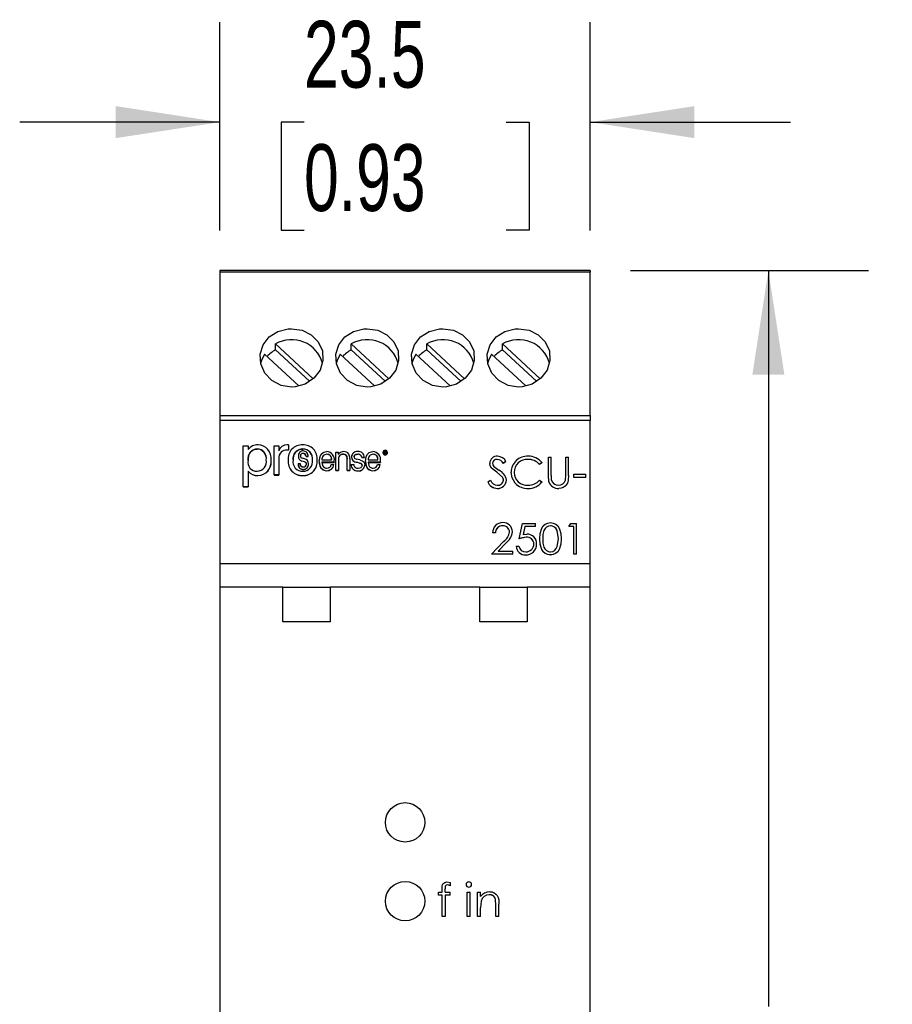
# Model space of a CAD drawing. Header units: millimetres. Extents: x 0 to 559, y 0 to 432.
# Tile 4 of 10: x 175 to 230, y 146 to 208. Entities that reach past the tile are written whole.
import ezdxf

# ---------------------------------------------------------------- set-up
doc = ezdxf.new("R2010")
doc.units = ezdxf.units.MM
doc.header["$LTSCALE"] = 2
doc.layers.add('DIMENSIONS', color=140, linetype='Continuous', lineweight=25)
doc.styles.add('SLDTEXTSTYLE0', font='TXT', dxfattribs={"width": 0.7})
doc.dimstyles.new('SLDDIMSTYLE0', dxfattribs={"dimtxt": 4.316016, "dimasz": 6.604, "dimexe": 0, "dimexo": 0.0625, "dimgap": 1.079004, "dimtad": 0, "dimtih": 1, "dimtoh": 1, "dimrnd": 1e-09, "dimzin": 12, "dimdsep": 46, "dimtxsty": 'SLDTEXTSTYLE0', "dimsah": 1, "dimcen": 0.09, "dimadec": 0, "dimazin": 3, "dimtfac": 1, "dimtmove": 0, "dimatfit": 0, "dimfxl": 1, "dimfrac": 2, "dimtolj": 1, "dimtzin": 12, "dimarcsym": 0})
doc.dimstyles.new('SLDDIMSTYLE1', dxfattribs={"dimtxt": 4.316016, "dimasz": 6.604, "dimexe": 0, "dimexo": 0.0625, "dimgap": 1.079004, "dimtad": 0, "dimtih": 1, "dimtoh": 1, "dimrnd": 1e-09, "dimzin": 4, "dimdsep": 46, "dimtxsty": 'SLDTEXTSTYLE0', "dimsah": 1, "dimcen": 0.09, "dimadec": 0, "dimazin": 1, "dimtfac": 1, "dimtofl": 0, "dimtmove": 0, "dimatfit": 3, "dimfxl": 1, "dimfrac": 2, "dimtolj": 1, "dimtzin": 12, "dimarcsym": 0})

# ---------------------------------------------------------------- blocks, each defined once
blk = doc.blocks.new('_D')
at = {"layer": 'DIMENSIONS', "transparency": 16777216}
for p, q in [((187.815, 195.075), (187.815, 208.303)), ((211.315, 195.075), (211.315, 208.303)), ((187.815, 201.953), (175.115, 201.953)), ((193.152, 201.953), (191.703, 201.953)), ((191.703, 201.953), (191.703, 195.093)), ((205.978, 201.953), (207.427, 201.953)), ((207.427, 201.953), (207.427, 195.093)), ((211.315, 201.953), (224.015, 201.953)), ((191.703, 195.093), (193.152, 195.093)), ((207.427, 195.093), (205.978, 195.093))]:
    blk.add_line(p, q, dxfattribs=at)
for points in [[(187.815, 201.953), (181.211, 202.969), (181.211, 200.937)], [(211.315, 201.953), (217.919, 200.937), (217.919, 202.969)]]:
    blk.add_solid(points, dxfattribs=at)
at = {"layer": 'DIMENSIONS', "transparency": 16777216, "char_height": 4.2333, "attachment_point": 1, "style": 'SLDTEXTSTYLE0'}
for s, insert in [('23.5', (193.152, 208.376)), ('0.93', (193.152, 200.55))]:
    blk.add_mtext(s, dxfattribs=dict(at, insert=insert))
blk = doc.blocks.new('_D_1')
at = {"layer": 'DIMENSIONS', "transparency": 16777216}
for p, q in [((213.855, 192.535), (228.96, 192.535)), ((222.61, 192.535), (222.61, 145.861)), ((216.197, 138.035), (214.748, 138.035)), ((214.748, 138.035), (214.748, 131.175)), ((229.023, 138.035), (230.472, 138.035)), ((230.472, 138.035), (230.472, 131.175)), ((214.748, 131.175), (216.197, 131.175)), ((230.472, 131.175), (229.023, 131.175)), ((222.61, 83.535), (222.61, 130.209)), ((213.855, 83.535), (228.96, 83.535))]:
    blk.add_line(p, q, dxfattribs=at)
for points in [[(222.61, 192.535), (221.594, 185.931), (223.626, 185.931)], [(222.61, 83.535), (223.626, 90.139), (221.594, 90.139)]]:
    blk.add_solid(points, dxfattribs=at)
at = {"layer": 'DIMENSIONS', "transparency": 16777216, "char_height": 4.2333, "attachment_point": 1, "style": 'SLDTEXTSTYLE0'}
for s, insert in [('109.0', (214.402, 144.458)), ('4.29', (216.197, 136.632))]:
    blk.add_mtext(s, dxfattribs=dict(at, insert=insert))

msp = doc.modelspace()

# ---------------------------------------------------------------- linework, layer by layer
for p, q in [((211.315, 192.535), (187.815, 192.535)), ((187.815, 192.535), (187.815, 192.435)), ((187.815, 192.435), (187.815, 183.335)), ((211.315, 192.435), (187.815, 192.435)), ((211.315, 192.535), (211.315, 192.435)), ((211.315, 183.335), (211.315, 192.435)), ((191.349, 187.509), (191.349, 187.883)), ((191.349, 187.883), (193.734, 185.672)), ((193.501, 185.514), (191.349, 187.509)), ((196.149, 187.509), (196.149, 187.883)), ((196.149, 187.883), (198.534, 185.672)), ((198.301, 185.514), (196.149, 187.509)), ((200.949, 187.509), (200.949, 187.883)), ((200.949, 187.883), (203.334, 185.672)), ((203.101, 185.514), (200.949, 187.509)), ((205.749, 187.509), (205.749, 187.883)), ((205.749, 187.883), (208.134, 185.672)), ((207.901, 185.514), (205.749, 187.509)), ((192.813, 185.215), (190.642, 187.228)), ((197.613, 185.215), (195.442, 187.228)), ((202.413, 185.215), (200.242, 187.228)), ((207.213, 185.215), (205.042, 187.228)), ((187.815, 183.335), (211.315, 183.335)), ((187.815, 183.335), (187.815, 183.035)), ((211.315, 183.035), (187.815, 183.035)), ((187.815, 183.035), (187.815, 173.929)), ((211.315, 183.335), (211.315, 183.035)), ((211.315, 173.929), (211.315, 183.035)), ((189.298, 181.416), (189.615, 181.416)), ((189.298, 178.812), (189.298, 181.416)), ((189.615, 181.416), (189.615, 181.177)), ((190.179, 181.219), (190.179, 181.216)), ((191.252, 181.416), (191.548, 181.416)), ((191.252, 179.571), (191.252, 181.416)), ((191.548, 181.416), (191.548, 181.111)), ((192.091, 181.153), (192.091, 181.15)), ((192.169, 181.473), (192.169, 181.149)), ((192.169, 181.149), (192.169, 181.146)), ((193.073, 181.219), (193.073, 181.216)), ((198.305, 181.134), (198.305, 181.134)), ((198.305, 181.134), (198.305, 181.131)), ((198.305, 181.131), (198.305, 181.131)), ((191.065, 180.515), (191.065, 180.512)), ((191.558, 180.616), (191.558, 179.571)), ((192.152, 180.512), (192.152, 180.509)), ((192.797, 180.771), (192.797, 180.768)), ((193.096, 180.939), (193.096, 180.936)), ((193.412, 180.74), (193.289, 180.74)), ((193.289, 180.74), (193.289, 180.737)), ((193.289, 180.737), (193.412, 180.737)), ((193.412, 180.744), (193.412, 180.74)), ((193.412, 180.74), (193.412, 180.737)), ((193.987, 180.512), (193.987, 180.509)), ((194.29, 180.537), (194.903, 180.537)), ((194.602, 180.886), (194.602, 180.883)), ((195.161, 181.009), (195.323, 181.009)), ((195.161, 179.86), (195.161, 181.009)), ((195.323, 181.009), (195.323, 180.861)), ((195.331, 180.528), (195.331, 179.86)), ((195.659, 180.886), (195.659, 180.883)), ((195.881, 179.86), (195.881, 180.581)), ((196.05, 180.62), (196.05, 179.86)), ((196.16, 180.713), (196.16, 180.71)), ((196.562, 180.886), (196.562, 180.883)), ((196.985, 180.681), (196.816, 180.681)), ((196.816, 180.681), (196.816, 180.678)), ((196.816, 180.678), (196.985, 180.678)), ((196.985, 180.686), (196.985, 180.681)), ((196.985, 180.681), (196.985, 180.678)), ((197.222, 180.537), (197.835, 180.537)), ((197.534, 180.886), (197.534, 180.883)), ((198.157, 180.988), (198.157, 180.985)), ((198.238, 180.901), (198.238, 181.07)), ((198.238, 181.07), (198.238, 181.066)), ((198.238, 180.898), (198.238, 181.066)), ((198.238, 180.901), (198.262, 180.901)), ((198.238, 180.901), (198.238, 180.898)), ((198.262, 180.898), (198.238, 180.898)), ((198.262, 180.991), (198.262, 181.055)), ((198.288, 180.991), (198.262, 180.991)), ((198.262, 180.975), (198.286, 180.975)), ((198.262, 180.901), (198.262, 180.975)), ((198.286, 180.972), (198.262, 180.972)), ((198.262, 180.901), (198.262, 180.898)), ((198.286, 180.975), (198.286, 180.972)), ((198.287, 181.057), (198.287, 181.054)), ((198.301, 180.849), (198.301, 180.845)), ((198.303, 181.12), (198.303, 181.12)), ((198.303, 181.12), (198.303, 181.117)), ((198.303, 181.12), (198.303, 181.117)), ((198.303, 181.117), (198.303, 181.117)), ((198.32, 180.983), (198.32, 180.982)), ((198.32, 180.983), (198.32, 180.98)), ((198.32, 180.98), (198.32, 180.979)), ((198.325, 180.942), (198.325, 180.939)), ((198.338, 180.901), (198.338, 180.898)), ((198.338, 180.901), (198.362, 180.901)), ((198.362, 180.898), (198.338, 180.898)), ((198.356, 181.027), (198.356, 181.024)), ((198.362, 180.901), (198.362, 180.898)), ((198.448, 180.995), (198.448, 180.992)), ((205.408, 180.559), (205.408, 180.557)), ((207.359, 180.559), (207.359, 180.557)), ((208.654, 180.708), (208.833, 180.708)), ((208.654, 179.537), (208.654, 180.708)), ((208.833, 179.547), (208.833, 180.708)), ((209.756, 179.547), (209.756, 180.708)), ((209.756, 180.708), (209.936, 180.708)), ((209.936, 179.537), (209.936, 180.708)), ((192.776, 180.302), (192.776, 180.299)), ((192.776, 180.302), (192.899, 180.302)), ((193.017, 180.453), (193.017, 180.45)), ((193.098, 179.924), (193.098, 179.921)), ((193.177, 180.399), (193.177, 180.396)), ((193.432, 180.279), (193.432, 180.276)), ((194.121, 180.433), (194.121, 180.43)), ((195.068, 180.373), (194.291, 180.373)), ((194.291, 180.37), (195.068, 180.37)), ((194.882, 180.23), (195.051, 180.23)), ((195.051, 180.23), (195.051, 180.227)), ((195.068, 180.373), (195.068, 180.37)), ((195.073, 180.439), (195.073, 180.442)), ((196.139, 180.23), (196.308, 180.23)), ((196.139, 180.23), (196.139, 180.227)), ((196.458, 180.385), (196.458, 180.382)), ((196.669, 180.33), (196.669, 180.327)), ((197.006, 180.206), (197.006, 180.203)), ((197.053, 180.433), (197.053, 180.43)), ((198, 180.373), (197.223, 180.373)), ((197.223, 180.37), (198, 180.37)), ((197.814, 180.23), (197.983, 180.23)), ((197.983, 180.23), (197.983, 180.227)), ((198, 180.373), (198, 180.37)), ((198.005, 180.439), (198.005, 180.442)), ((204.936, 180.306), (204.936, 180.303)), ((205.375, 179.747), (205.047, 180.011)), ((205.047, 180.011), (205.047, 180.008)), ((205.375, 179.744), (205.047, 180.008)), ((205.115, 180.314), (205.115, 180.312)), ((205.961, 180.43), (205.799, 180.311)), ((205.961, 180.428), (205.799, 180.308)), ((205.799, 180.311), (205.799, 180.308)), ((205.961, 180.43), (205.961, 180.428)), ((208.243, 180.353), (208.086, 180.236)), ((208.243, 180.35), (208.086, 180.234)), ((208.086, 180.236), (208.086, 180.234)), ((208.243, 180.353), (208.243, 180.35)), ((189.615, 179.809), (189.615, 178.812)), ((190.231, 179.538), (190.231, 179.535)), ((191.558, 179.571), (191.252, 179.571)), ((191.252, 179.571), (191.252, 179.568)), ((191.252, 179.568), (191.558, 179.568)), ((191.558, 179.571), (191.558, 179.568)), ((193.071, 179.538), (193.071, 179.535)), ((194.592, 179.84), (194.592, 179.837)), ((195.331, 179.86), (195.161, 179.86)), ((195.161, 179.86), (195.161, 179.857)), ((195.161, 179.857), (195.331, 179.857)), ((195.331, 179.86), (195.331, 179.857)), ((196.05, 179.86), (195.881, 179.86)), ((195.881, 179.86), (195.881, 179.857)), ((195.881, 179.857), (196.05, 179.857)), ((196.05, 179.86), (196.05, 179.857)), ((196.564, 179.84), (196.564, 179.837)), ((197.524, 179.84), (197.524, 179.837)), ((205.736, 179.437), (205.375, 179.747)), ((205.375, 179.747), (205.375, 179.744)), ((205.736, 179.435), (205.375, 179.744)), ((205.736, 179.437), (205.736, 179.435)), ((206.295, 179.75), (206.295, 179.748)), ((206.474, 179.737), (206.474, 179.735)), ((208.689, 179.128), (208.654, 179.537)), ((208.654, 179.537), (208.654, 179.535)), ((208.689, 179.126), (208.654, 179.535)), ((208.833, 179.547), (208.833, 179.544)), ((209.736, 179.245), (209.756, 179.547)), ((209.936, 179.537), (209.936, 179.535)), ((210.269, 179.615), (211.038, 179.615)), ((210.269, 179.416), (210.269, 179.615)), ((211.038, 179.416), (210.269, 179.416)), ((210.269, 179.416), (210.269, 179.413)), ((211.038, 179.413), (210.269, 179.413)), ((211.038, 179.416), (211.038, 179.615)), ((211.038, 179.416), (211.038, 179.413)), ((189.615, 178.812), (189.298, 178.812)), ((189.298, 178.812), (189.298, 178.809)), ((189.298, 178.809), (189.615, 178.809)), ((189.615, 178.812), (189.615, 178.809)), ((204.807, 179.143), (204.976, 179.241)), ((204.807, 179.143), (204.807, 179.141)), ((205.416, 178.718), (205.416, 178.716)), ((205.807, 179.247), (205.807, 179.244)), ((205.987, 179.244), (205.987, 179.242)), ((206.548, 179.058), (206.548, 179.056)), ((207.373, 178.718), (207.373, 178.716)), ((208.086, 179.241), (208.243, 179.126)), ((208.243, 179.126), (208.243, 179.123)), ((208.689, 179.128), (208.689, 179.126)), ((209.314, 178.718), (209.314, 178.716)), ((205.758, 176.348), (205.758, 176.345)), ((206.807, 175.522), (207.012, 176.498)), ((207.012, 176.498), (207.833, 176.498)), ((207.153, 176.298), (207.045, 175.785)), ((207.153, 176.295), (207.045, 175.782)), ((207.833, 176.298), (207.153, 176.298)), ((207.153, 176.298), (207.153, 176.295)), ((207.833, 176.295), (207.153, 176.295)), ((207.833, 176.298), (207.833, 176.498)), ((207.833, 176.298), (207.833, 176.295)), ((208.79, 176.345), (208.79, 176.348)), ((209.961, 176.298), (210.079, 176.498)), ((210.269, 176.298), (209.961, 176.298)), ((209.961, 176.298), (209.961, 176.295)), ((210.269, 176.295), (209.961, 176.295)), ((210.079, 176.498), (210.448, 176.498)), ((210.269, 174.546), (210.269, 176.298)), ((210.448, 174.546), (210.448, 176.498)), ((205.295, 175.898), (205.115, 175.898)), ((205.115, 175.898), (205.115, 175.895)), ((205.295, 175.895), (205.115, 175.895)), ((205.295, 175.898), (205.295, 175.895)), ((206.192, 175.952), (206.192, 175.95)), ((206.371, 175.968), (206.371, 175.966)), ((207.248, 175.622), (206.807, 175.522)), ((206.807, 175.522), (206.807, 175.52)), ((207.045, 175.785), (207.281, 175.823)), ((207.248, 175.622), (207.248, 175.62)), ((208.115, 175.522), (208.115, 175.519)), ((208.295, 175.52), (208.295, 175.522)), ((209.219, 175.031), (209.295, 175.522)), ((209.295, 175.52), (209.295, 175.522)), ((209.474, 175.522), (209.474, 175.519)), ((205.038, 174.546), (205.814, 175.354)), ((205.967, 175.268), (205.466, 174.746)), ((205.967, 175.266), (205.468, 174.746)), ((205.967, 175.268), (205.967, 175.266)), ((206.602, 175.047), (206.602, 175.045)), ((206.602, 175.047), (206.782, 175.047)), ((207.73, 175.191), (207.73, 175.189)), ((207.91, 175.184), (207.91, 175.182)), ((206.397, 174.546), (205.038, 174.546)), ((205.038, 174.546), (205.038, 174.544)), ((206.397, 174.544), (205.038, 174.544)), ((205.466, 174.746), (206.397, 174.746)), ((206.397, 174.546), (206.397, 174.746)), ((206.397, 174.546), (206.397, 174.544)), ((207.212, 174.496), (207.212, 174.493)), ((208.784, 174.496), (208.784, 174.493)), ((210.448, 174.546), (210.269, 174.546)), ((210.269, 174.546), (210.269, 174.544)), ((210.448, 174.544), (210.269, 174.544)), ((210.448, 174.546), (210.448, 174.544)), ((211.315, 173.929), (187.815, 173.929)), ((187.815, 173.929), (187.815, 172.461)), ((211.315, 172.461), (211.315, 173.929)), ((191.815, 172.461), (187.815, 172.461)), ((187.815, 172.461), (187.815, 93.035)), ((191.815, 170.261), (191.815, 172.461)), ((191.815, 172.461), (194.815, 172.461)), ((194.815, 172.461), (194.815, 170.261)), ((204.315, 172.461), (194.815, 172.461)), ((204.315, 170.261), (204.315, 172.461)), ((204.315, 172.461), (207.315, 172.461)), ((207.315, 172.461), (207.315, 170.261)), ((211.315, 172.461), (207.315, 172.461)), ((211.315, 93.035), (211.315, 172.461)), ((194.815, 170.261), (191.815, 170.261)), ((207.315, 170.261), (204.315, 170.261)), ((202.221, 153.753), (202.453, 153.713)), ((202.453, 153.517), (202.453, 153.713)), ((201.693, 152.915), (201.693, 153.104)), ((201.693, 153.104), (201.91, 153.104)), ((201.91, 153.104), (201.91, 153.351)), ((202.101, 153.104), (202.101, 153.318)), ((202.101, 153.104), (202.425, 153.104)), ((202.453, 153.517), (202.26, 153.564)), ((202.425, 152.915), (202.425, 153.104)), ((202.453, 153.517), (202.453, 153.515)), ((203.43, 153.59), (203.43, 153.589)), ((203.511, 153.104), (203.701, 153.104)), ((203.511, 151.563), (203.511, 153.104)), ((203.605, 153.429), (203.605, 153.427)), ((203.701, 151.563), (203.701, 153.104)), ((203.782, 153.59), (203.782, 153.589)), ((204.162, 153.104), (204.352, 153.104)), ((204.162, 151.563), (204.162, 153.104)), ((204.352, 152.826), (204.352, 153.104)), ((201.91, 152.915), (201.693, 152.915)), ((201.693, 152.915), (201.693, 152.914)), ((201.91, 152.914), (201.693, 152.914)), ((201.91, 151.563), (201.91, 152.915)), ((202.101, 152.915), (202.1, 151.563)), ((202.101, 152.914), (202.1, 151.562)), ((202.425, 152.915), (202.101, 152.915)), ((202.101, 152.915), (202.101, 152.914)), ((202.425, 152.914), (202.101, 152.914)), ((202.425, 152.915), (202.425, 152.914)), ((204.381, 152.534), (204.352, 152.12)), ((204.381, 152.533), (204.352, 152.119)), ((204.381, 152.534), (204.381, 152.533)), ((204.908, 152.942), (204.908, 152.941)), ((205.329, 152.288), (205.307, 152.639)), ((205.307, 152.639), (205.307, 152.637)), ((205.329, 152.287), (205.307, 152.637)), ((204.352, 151.563), (204.352, 152.12)), ((205.329, 151.563), (205.329, 152.288)), ((205.519, 151.563), (205.519, 152.35)), ((202.1, 151.563), (201.91, 151.563)), ((201.91, 151.563), (201.91, 151.562)), ((202.1, 151.562), (201.91, 151.562)), ((202.1, 151.563), (202.1, 151.562)), ((203.701, 151.563), (203.511, 151.563)), ((203.511, 151.563), (203.511, 151.562)), ((203.701, 151.562), (203.511, 151.562)), ((203.701, 151.563), (203.701, 151.562)), ((204.352, 151.563), (204.162, 151.563)), ((204.162, 151.563), (204.162, 151.562)), ((204.352, 151.562), (204.162, 151.562)), ((204.352, 151.563), (204.352, 151.562)), ((205.519, 151.563), (205.329, 151.563)), ((205.329, 151.563), (205.329, 151.562)), ((205.519, 151.562), (205.329, 151.562)), ((205.519, 151.563), (205.519, 151.562))]:
    msp.add_line(p, q)
at = {"flags": 128}
for points in [[(192.365, 188.849), (193.025, 188.749), (193.61, 188.461), (194.058, 188.011), (194.315, 187.444), (194.352, 186.825), (194.167, 186.223), (193.781, 185.705), (193.233, 185.331), (192.587, 185.152), (192.365, 185.14), (191.705, 185.248), (191.12, 185.559), (190.672, 186.035), (190.415, 186.621), (190.378, 187.244), (190.563, 187.831), (190.949, 188.324), (191.497, 188.673), (192.144, 188.838), (192.365, 188.849)], [(197.165, 188.849), (197.825, 188.749), (198.41, 188.461), (198.858, 188.011), (199.115, 187.444), (199.152, 186.825), (198.967, 186.223), (198.581, 185.705), (198.033, 185.331), (197.387, 185.152), (197.165, 185.14), (196.505, 185.248), (195.92, 185.559), (195.472, 186.035), (195.215, 186.621), (195.178, 187.244), (195.363, 187.831), (195.749, 188.324), (196.297, 188.673), (196.944, 188.838), (197.165, 188.849)], [(201.965, 188.849), (202.625, 188.749), (203.21, 188.461), (203.658, 188.011), (203.915, 187.444), (203.952, 186.825), (203.767, 186.223), (203.381, 185.705), (202.833, 185.331), (202.187, 185.152), (201.965, 185.14), (201.305, 185.248), (200.72, 185.559), (200.272, 186.035), (200.015, 186.621), (199.978, 187.244), (200.163, 187.831), (200.549, 188.324), (201.097, 188.673), (201.744, 188.838), (201.965, 188.849)], [(206.765, 188.849), (207.425, 188.749), (208.01, 188.461), (208.458, 188.011), (208.715, 187.444), (208.752, 186.825), (208.567, 186.223), (208.181, 185.705), (207.633, 185.331), (206.987, 185.152), (206.765, 185.14), (206.105, 185.248), (205.52, 185.559), (205.072, 186.035), (204.815, 186.621), (204.778, 187.244), (204.963, 187.831), (205.349, 188.324), (205.897, 188.673), (206.544, 188.838), (206.765, 188.849)], [(190.642, 187.228), (190.45, 186.822), (190.399, 186.624)], [(195.442, 187.228), (195.25, 186.822), (195.199, 186.624)], [(200.242, 187.228), (200.05, 186.822), (199.999, 186.624)], [(205.042, 187.228), (204.85, 186.822), (204.799, 186.624)], [(189.604, 180.495), (189.676, 180.899), (189.767, 181.045), (189.904, 181.154), (190.056, 181.205), (190.179, 181.216)], [(192.458, 180.509), (192.528, 180.894), (192.624, 181.043), (192.768, 181.152), (192.927, 181.203), (193.073, 181.216)], [(194.121, 180.433), (194.171, 180.75), (194.246, 180.885), (194.362, 180.991), (194.497, 181.041), (194.595, 181.05)], [(195.881, 180.581), (195.862, 180.753), (195.835, 180.813), (195.802, 180.848), (195.76, 180.871), (195.679, 180.886), (195.659, 180.886)], [(195.659, 180.883), (195.748, 180.871), (195.796, 180.849), (195.834, 180.811), (195.861, 180.753), (195.881, 180.578)], [(196.562, 180.886), (196.433, 180.867), (196.386, 180.842), (196.351, 180.803), (196.333, 180.76), (196.329, 180.719)], [(196.329, 180.716), (196.342, 180.784), (196.368, 180.823), (196.406, 180.851), (196.477, 180.876), (196.562, 180.883)], [(196.329, 180.719), (196.338, 180.669), (196.356, 180.638), (196.384, 180.615), (196.483, 180.576), (196.505, 180.57)], [(196.688, 180.527), (196.875, 180.456), (196.944, 180.403), (196.987, 180.328), (197.006, 180.206)], [(197.053, 180.433), (197.103, 180.75), (197.178, 180.885), (197.294, 180.991), (197.429, 181.041), (197.527, 181.05)], [(198.287, 181.057), (198.309, 181.054), (198.319, 181.049), (198.326, 181.043), (198.33, 181.035), (198.332, 181.024)], [(198.332, 181.021), (198.33, 181.033), (198.325, 181.041), (198.318, 181.047), (198.305, 181.052), (198.287, 181.054)], [(192.776, 180.299), (192.817, 180.087), (192.869, 180.01), (192.944, 179.953), (193.027, 179.927), (193.098, 179.921)], [(193.309, 180.254), (193.301, 180.312), (193.284, 180.343), (193.258, 180.366), (193.177, 180.399)], [(194.121, 180.43), (194.163, 180.149), (194.236, 180.009), (194.353, 179.9), (194.489, 179.846), (194.592, 179.837)], [(194.291, 180.373), (194.329, 180.177), (194.38, 180.096), (194.457, 180.036), (194.541, 180.009), (194.604, 180.004)], [(196.584, 180.004), (196.71, 180.022), (196.768, 180.05), (196.808, 180.088), (196.831, 180.136), (196.837, 180.18)], [(196.837, 180.18), (196.826, 180.239), (196.807, 180.269), (196.779, 180.29), (196.669, 180.33)], [(196.669, 180.327), (196.746, 180.303), (196.791, 180.279), (196.816, 180.255), (196.83, 180.224), (196.837, 180.177)], [(197.053, 180.43), (197.095, 180.149), (197.168, 180.009), (197.285, 179.9), (197.421, 179.846), (197.524, 179.837)], [(197.223, 180.373), (197.261, 180.177), (197.312, 180.096), (197.388, 180.036), (197.473, 180.009), (197.536, 180.004)], [(205.047, 180.011), (204.965, 180.149), (204.936, 180.306)], [(205.047, 180.008), (204.965, 180.147), (204.936, 180.303)], [(205.247, 180.063), (205.337, 179.995), (205.516, 179.87)], [(205.807, 179.244), (205.788, 179.345), (205.736, 179.435)], [(206.548, 179.058), (206.355, 179.381), (206.295, 179.75)], [(206.548, 179.056), (206.355, 179.379), (206.295, 179.748)], [(208.833, 179.547), (208.835, 179.382), (208.841, 179.288)], [(209.936, 179.537), (209.915, 179.249), (209.882, 179.109), (209.818, 178.979), (209.721, 178.869), (209.601, 178.785), (209.462, 178.734), (209.314, 178.718)], [(209.936, 179.535), (209.915, 179.247), (209.882, 179.106), (209.818, 178.976), (209.721, 178.867), (209.601, 178.782), (209.462, 178.732), (209.314, 178.716)], [(208.115, 175.522), (208.136, 175.863), (208.231, 176.19), (208.329, 176.339), (208.454, 176.449), (208.611, 176.523), (208.784, 176.548)], [(208.79, 176.348), (208.655, 176.325), (208.535, 176.261), (208.443, 176.172), (208.371, 176.05), (208.308, 175.79), (208.295, 175.522)], [(208.79, 176.345), (208.655, 176.323), (208.535, 176.259), (208.443, 176.169), (208.371, 176.047), (208.308, 175.788), (208.295, 175.52)], [(208.784, 176.548), (208.958, 176.523), (209.117, 176.45), (209.244, 176.339), (209.344, 176.192), (209.449, 175.865), (209.474, 175.522)], [(209.295, 175.522), (209.206, 176.047), (209.138, 176.166), (209.044, 176.26), (208.923, 176.325), (208.858, 176.342), (208.79, 176.348)], [(209.295, 175.52), (209.206, 176.045), (209.138, 176.163), (209.044, 176.258), (208.923, 176.323), (208.858, 176.339), (208.79, 176.345)], [(208.784, 174.496), (208.612, 174.52), (208.453, 174.594), (208.328, 174.707), (208.233, 174.852), (208.138, 175.174), (208.115, 175.522)], [(208.784, 174.493), (208.611, 174.518), (208.454, 174.592), (208.328, 174.705), (208.233, 174.849), (208.138, 175.168), (208.115, 175.519)], [(208.295, 175.522), (208.308, 175.255), (208.371, 174.995), (208.439, 174.878), (208.535, 174.783), (208.655, 174.719), (208.721, 174.702), (208.79, 174.696)], [(209.474, 175.522), (209.45, 175.178), (209.344, 174.851), (209.243, 174.703), (209.116, 174.594), (208.958, 174.52), (208.784, 174.496)], [(209.474, 175.519), (209.45, 175.176), (209.344, 174.849), (209.243, 174.701), (209.116, 174.591), (208.958, 174.518), (208.784, 174.493)], [(201.91, 153.351), (201.918, 153.497), (201.932, 153.569), (201.964, 153.635), (202.013, 153.687), (202.077, 153.726), (202.221, 153.753)], [(202.26, 153.564), (202.176, 153.547), (202.139, 153.524), (202.124, 153.508), (202.113, 153.49), (202.102, 153.404), (202.101, 153.318)], [(202.26, 153.562), (202.176, 153.546), (202.139, 153.523), (202.123, 153.506), (202.113, 153.489), (202.101, 153.332), (202.101, 153.317)], [(204.941, 153.131), (205.079, 153.117), (205.209, 153.07), (205.324, 152.99), (205.413, 152.886), (205.472, 152.761), (205.502, 152.626), (205.519, 152.35)]]:
    msp.add_lwpolyline(points, dxfattribs=at)
for centre in [(199.565, 157.535), (199.565, 152.535)]:
    msp.add_circle(centre, 1.25)
for centre, radius, start, end in [((192.363, 186.12), 2.034, 15.50043, 119.8993), ((197.163, 186.12), 2.034, 15.50043, 119.8993), ((201.963, 186.12), 2.034, 15.50043, 119.8993), ((206.763, 186.12), 2.034, 15.50043, 119.8993), ((192.287, 185.783), 1.964, 118.52592, 138.89397), ((197.087, 185.783), 1.964, 118.52592, 138.89397), ((201.887, 185.783), 1.964, 118.52592, 138.89397), ((206.687, 185.783), 1.964, 118.52592, 138.89397), ((190.208, 180.606), 0.613, 92.67107, 190.18138), ((190.204, 180.764), 0.719, 87.59206, 144.90014), ((190.177, 180.63), 0.589, 351.00788, 89.83667), ((190.16, 180.612), 0.604, 352.6367, 88.2079), ((190.215, 180.625), 0.857, 352.60637, 88.75559), ((192.067, 180.934), 0.548, 88.14749, 161.20298), ((192.045, 180.665), 0.49, 84.64303, 185.74714), ((192.046, 180.662), 0.49, 84.65787, 185.73225), ((192.095, 181.17), 0.313, 76.2782, 91.97164), ((192.105, 180.604), 0.55, 83.28272, 91.43407), ((192.105, 180.595), 0.555, 83.32323, 91.39357), ((193.023, 180.607), 0.876, 87.06534, 186.2458), ((193.066, 180.604), 0.615, 89.28056, 188.65413), ((193.111, 180.602), 0.881, 354.105, 92.78249), ((193.086, 180.615), 0.604, 350.14709, 91.22918), ((193.075, 180.602), 0.613, 351.23273, 90.14358), ((198.301, 180.99), 0.144, 88.66011, 180.91834), ((198.309, 180.995), 0.139, 359.79877, 92.02881), ((190.146, 180.424), 0.623, 273.34789, 10.46433), ((190.22, 180.392), 0.854, 270.70716, 8.26557), ((190.205, 180.402), 0.867, 271.69841, 7.27427), ((193.028, 180.418), 0.881, 173.91598, 272.77821), ((193.025, 180.413), 0.878, 173.7113, 272.98292), ((193.059, 180.411), 0.609, 170.47967, 271.36861), ((193.085, 180.736), 0.29, 172.91633, 256.60291), ((193.085, 180.733), 0.29, 172.94842, 256.57086), ((193.09, 180.803), 0.295, 88.37827, 186.09568), ((193.074, 180.786), 0.154, 81.59129, 183.30845), ((193.077, 180.78), 0.157, 82.84682, 182.05288), ((193.063, 180.776), 0.143, 179.37678, 266.16314), ((193.115, 180.414), 0.877, 267.11363, 6.39078), ((193.111, 180.415), 0.881, 267.42488, 6.07949), ((193.075, 180.416), 0.614, 269.85629, 8.9841), ((193.102, 180.752), 0.187, 356.27764, 91.90814), ((193.099, 180.745), 0.19, 357.46763, 90.7182), ((193.096, 180.78), 0.318, 353.51778, 89.61133), ((193.145, 180.306), 0.288, 354.79437, 80.71381), ((194.604, 180.567), 0.316, 90.36009, 185.98282), ((194.615, 180.56), 0.326, 92.35614, 183.98681), ((194.573, 180.544), 0.506, 350.42756, 87.52706), ((194.607, 180.586), 0.3, 350.72249, 90.97486), ((194.6, 180.577), 0.306, 351.95769, 89.7397), ((195.662, 180.651), 0.399, 89.06446, 148.2613), ((195.648, 180.567), 0.32, 88.04659, 187.0134), ((195.645, 180.566), 0.317, 87.49808, 187.56186), ((195.707, 180.697), 0.355, 33.73758, 96.26082), ((195.444, 180.657), 0.606, 356.46063, 23.05044), ((196.518, 180.695), 0.359, 82.48927, 177.00153), ((196.475, 180.7), 0.315, 177.58758, 266.91874), ((196.477, 180.699), 0.317, 177.89537, 266.611), ((196.589, 180.66), 0.228, 5.26871, 96.86941), ((196.594, 180.664), 0.222, 3.66191, 98.47625), ((196.616, 180.684), 0.369, 0.16979, 97.92609), ((197.536, 180.567), 0.316, 90.36009, 185.98282), ((197.547, 180.56), 0.326, 92.35614, 183.98681), ((197.505, 180.544), 0.506, 350.42756, 87.52706), ((197.539, 180.586), 0.3, 350.72249, 90.97486), ((197.532, 180.577), 0.306, 351.95769, 89.7397), ((198.296, 180.988), 0.139, 179.97506, 271.84164), ((198.296, 180.984), 0.139, 179.68173, 272.13501), ((198.3, 180.995), 0.125, 88.62359, 183.24712), ((198.3, 180.992), 0.125, 88.77037, 183.1003), ((198.299, 180.986), 0.124, 179.09363, 271.37201), ((198.283, 180.765), 0.307, 89.64326, 98.42048), ((198.284, 180.94), 0.117, 88.50173, 100.76515), ((198.286, 180.91), 0.143, 89.62815, 99.63872), ((198.292, 180.976), 0.0967, 59.5077, 94.10243), ((198.286, 180.936), 0.0392, 8.46978, 90.58393), ((198.287, 180.934), 0.0384, 7.48144, 91.57232), ((198.294, 181.029), 0.0378, 259.98368, 353.61197), ((198.305, 180.992), 0.143, 268.2878, 1.2881), ((198.305, 180.989), 0.143, 268.41741, 1.15845), ((198.305, 180.987), 0.125, 268.7323, 2.65495), ((198.306, 180.996), 0.124, 358.62703, 91.31996), ((198.306, 180.993), 0.124, 358.62443, 91.32261), ((198.311, 181.027), 0.0451, 282.52977, 359.71771), ((198.31, 181.024), 0.0455, 282.94323, 359.30421), ((198.306, 180.943), 0.0423, 7.47044, 70.31514), ((198.634, 181.015), 0.318, 193.27104, 201.0324), ((198.553, 180.987), 0.233, 191.8598, 202.44367), ((198.314, 181.028), 0.0414, 358.18923, 49.40222), ((198.633, 181.01), 0.291, 192.20028, 201.9106), ((205.401, 180.294), 0.465, 86.59528, 178.49357), ((205.377, 180.299), 0.262, 83.14073, 176.69867), ((205.377, 180.296), 0.262, 83.1387, 176.69742), ((205.383, 180.089), 0.471, 28.12478, 86.9517), ((205.383, 180.086), 0.471, 28.12716, 86.95234), ((205.409, 180.129), 0.629, 28.57195, 88.19836), ((207.315, 179.739), 1.021, 86.89885, 179.34689), ((207.312, 179.723), 0.838, 86.74935, 179.01831), ((207.312, 179.72), 0.838, 86.74767, 179.01667), ((207.391, 179.652), 0.908, 40.06338, 92.00523), ((207.391, 179.649), 0.908, 40.06546, 92.00563), ((207.408, 179.697), 1.062, 38.15425, 92.02116), ((190.168, 180.379), 0.577, 168.05471, 271.44171), ((193.102, 180.254), 0.33, 171.59154, 269.26207), ((193.104, 180.289), 0.206, 176.2981, 272.43434), ((193.114, 180.245), 0.321, 267.19891, 6.26152), ((193.112, 180.243), 0.322, 267.50453, 5.95586), ((193.138, 180.253), 0.171, 261.67938, 0.28041), ((193.167, 180.254), 0.143, 358.6665, 85.78988), ((194.62, 180.346), 0.507, 170.07286, 266.86265), ((194.609, 180.286), 0.446, 267.84232, 352.80882), ((194.61, 180.281), 0.445, 267.65322, 352.99788), ((194.62, 180.268), 0.265, 266.50725, 351.65576), ((194.511, 180.444), 0.561, 352.72462, 1.61186), ((194.701, 180.427), 0.372, 351.19902, 1.84654), ((196.517, 180.215), 0.378, 177.74961, 277.2679), ((196.519, 180.214), 0.38, 178.13096, 276.88659), ((196.555, 180.25), 0.248, 184.70996, 276.72523), ((196.622, 180.22), 0.384, 261.41703, 357.92809), ((196.63, 180.206), 0.376, 259.86126, 359.48382), ((197.552, 180.346), 0.507, 170.07286, 266.86265), ((197.541, 180.286), 0.446, 267.84232, 352.80882), ((197.542, 180.281), 0.445, 267.65322, 352.99788), ((197.552, 180.268), 0.265, 266.50725, 351.65576), ((197.443, 180.444), 0.561, 352.72462, 1.61186), ((197.632, 180.427), 0.372, 351.19902, 1.84654), ((205.438, 180.324), 0.323, 181.75485, 233.74639), ((190.194, 180.291), 0.753, 219.77144, 272.75605), ((190.194, 180.287), 0.753, 219.74385, 272.78367), ((205.19, 179.135), 0.804, 7.7975, 66.10725), ((205.484, 179.234), 0.324, 2.30363, 38.94201), ((207.313, 179.755), 0.839, 181.21868, 274.00899), ((209.275, 179.355), 0.439, 188.78986, 273.85358), ((205.428, 179.384), 0.666, 201.22786, 268.9359), ((205.428, 179.382), 0.666, 201.23031, 268.93659), ((205.447, 179.42), 0.504, 200.81039, 266.39629), ((205.452, 179.272), 0.357, 264.19273, 355.86876), ((205.44, 179.265), 0.547, 267.40703, 357.82999), ((205.447, 179.255), 0.54, 266.65792, 358.57578), ((207.316, 179.752), 1.035, 222.09698, 273.13457), ((207.316, 179.75), 1.035, 222.09905, 273.13485), ((207.386, 179.837), 0.92, 269.14482, 319.60921), ((207.405, 179.782), 1.065, 268.26299, 321.91633), ((207.405, 179.78), 1.065, 268.26265, 321.9141), ((209.271, 179.334), 0.617, 199.48653, 274.01315), ((209.271, 179.332), 0.617, 199.48882, 274.01392), ((209.311, 179.356), 0.438, 269.05458, 345.35644), ((205.757, 175.906), 0.642, 89.0587, 180.74547), ((205.747, 175.895), 0.453, 88.60247, 179.70843), ((205.747, 175.893), 0.452, 88.60086, 179.7067), ((205.78, 175.936), 0.412, 2.21424, 93.10645), ((205.78, 175.934), 0.412, 2.21594, 93.10806), ((205.792, 175.969), 0.579, 359.89367, 92.4766), ((205.313, 176.089), 0.89, 304.2572, 351.13167), ((205.392, 176.067), 0.984, 305.71917, 354.23338), ((205.392, 176.065), 0.984, 305.71691, 354.23274), ((207.289, 174.417), 1.203, 91.97301, 113.61686), ((207.294, 175.188), 0.437, 0.44048, 96.00396), ((207.294, 175.186), 0.437, 0.44237, 96.00538), ((207.298, 175.21), 0.612, 357.53159, 91.64419), ((207.205, 175.101), 0.606, 185.16696, 270.65949), ((207.205, 175.099), 0.606, 185.16883, 270.66094), ((207.206, 175.127), 0.431, 190.75105, 272.28546), ((207.239, 175.166), 0.671, 267.71957, 1.52651), ((207.239, 175.164), 0.671, 267.71685, 1.52589), ((207.237, 175.189), 0.493, 268.33273, 0.27111), ((208.774, 175.159), 0.463, 271.98248, 344.04137), ((203.599, 153.583), 0.17, 87.97818, 177.77995), ((203.614, 153.585), 0.168, 1.73572, 93.05536), ((202.227, 153.011), 0.553, 65.87014, 86.5228), ((203.596, 153.595), 0.167, 181.81246, 273.01945), ((203.599, 153.597), 0.17, 182.79237, 272.04453), ((203.612, 153.599), 0.171, 267.68029, 356.93907), ((203.614, 153.595), 0.168, 266.84969, 357.76469), ((204.938, 152.417), 0.715, 89.76086, 145.02965), ((204.913, 152.392), 0.55, 90.51255, 165.08283), ((204.913, 152.391), 0.55, 90.51086, 165.07967), ((204.935, 152.565), 0.379, 11.30611, 94.20507), ((204.937, 152.565), 0.377, 11.07971, 94.4363)]:
    msp.add_arc(centre, radius, start, end)
for centre, major_axis, ratio, start_param, end_param in [((214.753, 138.035), (541.528, -168.618), 0.060441, 1.629432, 1.629688), ((223.973, 138.035), (692.026, -168.388), 0.048977, 1.622149, 1.622413), ((212.332, 138.035), (495.317, -168.725), 0.064954, 1.631591, 1.631914), ((212.332, 138.035), (495.273, -168.71), 0.064954, 1.631594, 1.631917), ((220.894, 138.035), (633.383, -168.461), 0.052936, 1.623128, 1.623461), ((220.894, 138.035), (633.327, -168.446), 0.052936, 1.623132, 1.623465)]:
    msp.add_ellipse(centre, major_axis=major_axis, ratio=ratio, start_param=start_param, end_param=end_param)

# ---------------------------------------------------------------- dimensions: what is measured, and where the dimension line sits
at = {"layer": 'DIMENSIONS'}
dim = msp.add_linear_dim(base=(211.315, 201.953), p1=(187.815, 192.535), p2=(211.315, 192.535), dimstyle='SLDDIMSTYLE0', dxfattribs=at)
dim.commit()
dim.dimension.update_dxf_attribs({"geometry": '_D', "text_midpoint": (199.565, 201.953), "dimtype": 160})
dim = msp.add_linear_dim(base=(222.61, 83.535), p1=(211.315, 192.535), p2=(211.315, 83.535), angle=90, dimstyle='SLDDIMSTYLE1', dxfattribs=at)
dim.commit()
dim.dimension.update_dxf_attribs({"geometry": '_D_1', "text_midpoint": (222.61, 138.035), "dimtype": 160})

doc.saveas('drawing.dxf')
